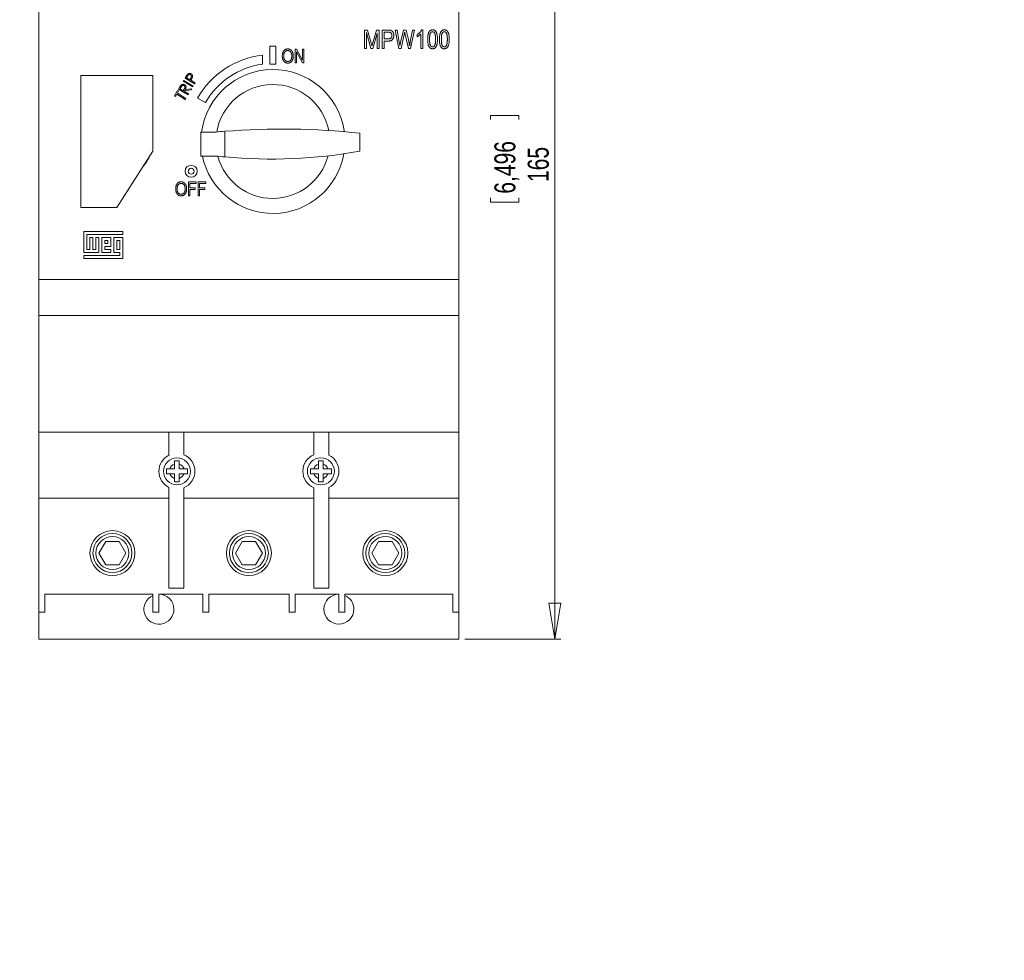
# Model space of a CAD drawing. Header units: millimetres. Extents: x 0 to 841, y 0 to 594.
# Tile 3 of 9: x 157 to 321, y 301 to 458. Entities that reach past the tile are written whole.
import ezdxf

# ---------------------------------------------------------------- set-up
doc = ezdxf.new("R2010")
doc.units = ezdxf.units.MM
doc.styles.add('SLDTEXTSTYLE3', font='TXT', dxfattribs={"width": 0.75})
doc.dimstyles.new('SLDDIMSTYLE0', dxfattribs={"dimtxt": 3.5, "dimasz": 6, "dimexe": 0, "dimexo": 0.0625, "dimgap": 0.875, "dimtad": 1, "dimtoh": 1, "dimdec": 1, "dimrnd": 1e-09, "dimzin": 12, "dimdsep": 46, "dimtxsty": 'SLDTEXTSTYLE3', "dimblk1": 'CLOSED', "dimblk2": 'CLOSED', "dimsah": 1, "dimcen": 0.09, "dimadec": 0, "dimazin": 0, "dimtfac": 1, "dimtdec": 1, "dimtofl": 0, "dimtmove": 0, "dimatfit": 3, "dimldrblk": 'CLOSED', "dimfxl": 0, "dimtolj": 1, "dimtzin": 12, "dimarcsym": 0})
doc.dimstyles.new('SLDDIMSTYLE3', dxfattribs={"dimtxt": 3.5, "dimasz": 6, "dimexe": 0, "dimexo": 0.0625, "dimgap": 0.875, "dimtad": 1, "dimtoh": 1, "dimdec": 1, "dimrnd": 1e-09, "dimzin": 12, "dimdsep": 46, "dimtxsty": 'SLDTEXTSTYLE3', "dimblk1": 'NONE', "dimblk2": 'NONE', "dimsah": 1, "dimcen": 0.09, "dimadec": 0, "dimazin": 0, "dimtfac": 1, "dimtdec": 1, "dimtmove": 0, "dimatfit": 3, "dimldrblk": 'NONE', "dimfxl": 0, "dimtolj": 1, "dimtzin": 12, "dimarcsym": 0})

# ---------------------------------------------------------------- blocks, each defined once
blk = doc.blocks.new('_CLOSED')
at = {"color": 0, "linetype": 'ByBlock', "lineweight": -2}
for p, q in [((-1, 0.166667), (0, 0)), ((-1, 0.166667), (-1, -0.166667)), ((0, 0), (-1, -0.166667)), ((0, 0), (-1, 0))]:
    blk.add_line(p, q, dxfattribs=at)
blk = doc.blocks.new('*D2')
at = {"color": 7, "linetype": 'Continuous', "lineweight": 0}
for p, q in [((231.51, 519.3), (247.51, 519.3)), ((246.51, 354.3), (246.51, 519.3)), ((235.82, 441.65), (240.54, 441.65)), ((235.82, 441.65), (235.82, 440.94)), ((240.54, 441.65), (240.54, 440.94)), ((235.82, 427.17), (235.82, 427.88)), ((235.82, 427.17), (240.54, 427.17)), ((240.54, 427.17), (240.54, 427.88)), ((231.51, 354.3), (247.51, 354.3))]:
    blk.add_line(p, q, dxfattribs=at)
at = {"color": 7, "linetype": 'Continuous', "lineweight": 0, "xscale": 6, "yscale": 6}
for p, rotation in [((246.51, 519.3, 8.9), 90.00000000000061), ((246.51, 354.3, 8.9), 270.0000000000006)]:
    blk.add_blockref('_CLOSED', p, dxfattribs=dict(at, rotation=rotation))
at = {"color": 7, "linetype": 'Continuous', "lineweight": 0, "char_height": 3.5, "attachment_point": 1, "rotation": 90, "style": 'SLDTEXTSTYLE3'}
for s, insert in [('6,496', (236.44, 428.59)), ('165', (242, 430.54))]:
    blk.add_mtext(s, dxfattribs=dict(at, insert=insert))
blk = doc.blocks.new('*D10')
at = {"color": 7, "linetype": 'Continuous', "lineweight": 0}
for p, q in [((638.5, 357.08), (637.84, 356.82)), ((638.5, 357.08), (640.21, 352.68)), ((625.01, 351.83), (625.67, 352.09)), ((625.01, 351.83), (626.72, 347.43)), ((640.21, 352.68), (639.55, 352.42)), ((626.72, 347.43), (627.38, 347.69))]:
    blk.add_line(p, q, dxfattribs=at)
at = {"color": 7, "linetype": 'Continuous', "lineweight": 0, "char_height": 3.5, "attachment_point": 1, "rotation": 21.2541, "style": 'SLDTEXTSTYLE3'}
for s, insert in [('0,197', (626.56, 351.76)), ('5', (635.12, 349.14)), ('%%c', (630.46, 347.32))]:
    blk.add_mtext(s, dxfattribs=dict(at, insert=insert))
blk = doc.blocks.new('_NONE')

msp = doc.modelspace()

# ---------------------------------------------------------------- linework, layer by layer
at = {"color": 7, "linetype": 'Continuous', "lineweight": 15}
for p, q in [((160.51, 459.3), (160.51, 414.3)), ((230.51, 459.3), (230.51, 414.3)), ((214.79, 452.8), (214.79, 455.88)), ((214.79, 455.88), (215.29, 455.88)), ((215.84, 452.8), (215.11, 455.49)), ((215.11, 455.49), (215.11, 452.8)), ((215.29, 455.88), (215.89, 453.7)), ((216.15, 453.74), (216.78, 455.88)), ((216.91, 455.35), (216.17, 452.8)), ((216.78, 455.88), (217.23, 455.88)), ((216.91, 452.8), (216.91, 455.35)), ((217.23, 455.88), (217.23, 452.8)), ((217.75, 452.8), (217.75, 455.88)), ((217.75, 455.88), (218.7, 455.88)), ((218.73, 455.52), (218.07, 455.52)), ((218.07, 455.52), (218.07, 454.4)), ((220.53, 452.8), (219.88, 455.88)), ((219.88, 455.88), (220.21, 455.88)), ((220.21, 455.88), (220.59, 453.86)), ((220.81, 453.8), (221.29, 455.88)), ((221.42, 455.15), (220.88, 452.8)), ((221.29, 455.88), (221.74, 455.88)), ((221.57, 455.15), (221.49, 455.51)), ((222.1, 452.8), (221.57, 455.15)), ((221.74, 455.88), (222.1, 454.32)), ((222.41, 453.9), (222.79, 455.88)), ((223.12, 455.88), (222.46, 452.8)), ((222.79, 455.88), (223.12, 455.88)), ((223.55, 454.76), (223.55, 455.12)), ((224.19, 452.8), (224.19, 455.24)), ((224.31, 455.92), (224.51, 455.92)), ((224.51, 455.92), (224.51, 452.8)), ((199.01, 453.18), (199.01, 450.18)), ((200.01, 453.18), (199.01, 453.18)), ((200.01, 450.18), (200.01, 453.18)), ((215.89, 453.7), (216.01, 453.25)), ((218.07, 454.4), (218.74, 454.4)), ((218.72, 454.04), (218.07, 454.04)), ((218.07, 454.04), (218.07, 452.8)), ((220.69, 453.23), (220.81, 453.8)), ((197.76, 450.18), (197.76, 451.7)), ((203.21, 452.71), (203.46, 452.71)), ((203.21, 450.4), (203.21, 452.71)), ((204.42, 450.4), (203.45, 452.24)), ((203.45, 452.24), (203.45, 450.4)), ((203.46, 452.71), (204.44, 450.87)), ((204.44, 452.71), (204.68, 452.71)), ((204.44, 450.87), (204.44, 452.71)), ((204.68, 452.71), (204.68, 450.4)), ((215.11, 452.8), (214.79, 452.8)), ((216.17, 452.8), (215.84, 452.8)), ((217.23, 452.8), (216.91, 452.8)), ((218.07, 452.8), (217.75, 452.8)), ((220.88, 452.8), (220.53, 452.8)), ((222.46, 452.8), (222.1, 452.8)), ((224.51, 452.8), (224.19, 452.8)), ((199.01, 450.18), (200.01, 450.18)), ((203.45, 450.4), (203.21, 450.4)), ((204.68, 450.4), (204.42, 450.4)), ((167.51, 448.3), (167.51, 426.3)), ((179.51, 448.3), (167.51, 448.3)), ((179.51, 435.7), (179.51, 448.3)), ((185.28, 448.19), (185.11, 447.91)), ((184.56, 447.34), (184.65, 447.49)), ((186.14, 446.39), (184.56, 447.34)), ((184.65, 447.49), (186.24, 446.55)), ((184.86, 447.85), (185.05, 448.16)), ((186.45, 446.9), (184.86, 447.85)), ((185.11, 447.91), (185.65, 447.59)), ((185.65, 447.59), (185.82, 447.86)), ((185.87, 447.61), (185.81, 447.5)), ((185.81, 447.5), (186.54, 447.06)), ((186.24, 446.55), (186.14, 446.39)), ((186.54, 447.06), (186.45, 446.9)), ((183.11, 444.92), (183.63, 445.79)), ((183.27, 444.83), (183.11, 444.92)), ((183.48, 445.18), (183.27, 444.83)), ((184.91, 444.32), (183.48, 445.18)), ((183.79, 445.7), (183.58, 445.34)), ((183.58, 445.34), (185.01, 444.49)), ((183.63, 445.79), (183.79, 445.7)), ((183.77, 446.02), (183.96, 446.34)), ((185.36, 445.07), (183.77, 446.02)), ((184.19, 446.37), (184.02, 446.09)), ((184.02, 446.09), (184.56, 445.77)), ((184.56, 445.77), (184.73, 446.04)), ((184.77, 445.76), (184.72, 445.67)), ((184.72, 445.67), (185.45, 445.23)), ((185.85, 445.89), (184.77, 445.76)), ((184.89, 445.96), (185.97, 446.09)), ((185.45, 445.23), (185.36, 445.07)), ((185.97, 446.09), (185.85, 445.89)), ((185.01, 444.49), (184.91, 444.32)), ((186.95, 444.55), (188.25, 443.8)), ((187.51, 434.87), (187.51, 438.87)), ((187.51, 438.87), (190.02, 438.87)), ((191.51, 439), (191.51, 434.72)), ((214.01, 438.68), (214.01, 435.68)), ((173.51, 426.3), (179.51, 435.7)), ((190.02, 434.87), (187.51, 434.87)), ((185.43, 428.25), (185.43, 430.56)), ((185.43, 430.56), (186.72, 430.56)), ((186.72, 430.29), (185.67, 430.29)), ((185.67, 430.29), (185.67, 429.57)), ((186.72, 430.56), (186.72, 430.29)), ((187.05, 430.56), (188.34, 430.56)), ((187.05, 428.25), (187.05, 430.56)), ((187.29, 430.29), (187.29, 429.57)), ((188.34, 430.29), (187.29, 430.29)), ((188.34, 430.56), (188.34, 430.29)), ((185.67, 429.57), (186.57, 429.57)), ((186.57, 429.3), (185.67, 429.3)), ((185.67, 429.3), (185.67, 428.25)), ((186.57, 429.57), (186.57, 429.3)), ((187.29, 429.57), (188.19, 429.57)), ((187.29, 429.3), (187.29, 428.25)), ((188.19, 429.3), (187.29, 429.3)), ((188.19, 429.57), (188.19, 429.3)), ((185.67, 428.25), (185.43, 428.25)), ((187.29, 428.25), (187.05, 428.25)), ((167.51, 426.3), (173.51, 426.3)), ((174.51, 422.3), (168.01, 422.3)), ((168.01, 422.3), (168.01, 418.8)), ((174.51, 421.8), (174.51, 422.3)), ((168.51, 421.8), (174.51, 421.8)), ((168.51, 419.3), (168.51, 421.8)), ((169.01, 421.3), (169.01, 419.3)), ((169.51, 421.3), (169.01, 421.3)), ((169.51, 419.3), (169.51, 421.3)), ((170.01, 421.3), (170.01, 419.3)), ((170.51, 421.3), (170.01, 421.3)), ((170.51, 418.8), (170.51, 421.3)), ((171.01, 421.3), (171.01, 418.8)), ((172.51, 421.3), (171.01, 421.3)), ((172.01, 420.8), (171.51, 420.8)), ((171.51, 420.8), (171.51, 420.3)), ((171.51, 420.3), (172.01, 420.3)), ((172.01, 420.3), (172.01, 420.8)), ((172.51, 419.8), (172.51, 421.3)), ((173.01, 421.3), (173.01, 418.8)), ((174.51, 421.3), (173.01, 421.3)), ((174.01, 420.8), (173.51, 420.8)), ((173.51, 420.8), (173.51, 419.3)), ((174.01, 419.3), (174.01, 420.8)), ((174.51, 417.8), (174.51, 421.3)), ((168.01, 418.8), (170.51, 418.8)), ((169.01, 419.3), (168.51, 419.3)), ((170.01, 419.3), (169.51, 419.3)), ((171.01, 418.8), (172.51, 418.8)), ((171.51, 419.8), (172.51, 419.8)), ((171.51, 419.3), (171.51, 419.8)), ((172.51, 419.3), (171.51, 419.3)), ((172.51, 418.8), (172.51, 419.3)), ((173.01, 418.8), (174.01, 418.8)), ((173.51, 419.3), (174.01, 419.3)), ((174.01, 418.8), (174.01, 418.3)), ((174.01, 418.3), (168.01, 418.3)), ((168.01, 418.3), (168.01, 417.8)), ((168.01, 417.8), (174.51, 417.8)), ((230.51, 414.3), (160.51, 414.3)), ((160.51, 414.3), (160.51, 408.3)), ((230.51, 414.3), (230.51, 408.3)), ((230.51, 408.3), (160.51, 408.3)), ((160.51, 408.3), (160.51, 388.8)), ((230.51, 408.3), (230.51, 388.8)), ((230.51, 388.8), (160.51, 388.8)), ((160.51, 388.8), (160.51, 377.8)), ((182.18, 384.99), (182.18, 388.8)), ((184.68, 388.8), (184.68, 385.07)), ((206.34, 385.07), (206.34, 388.8)), ((208.84, 388.8), (208.84, 384.99)), ((230.51, 388.8), (230.51, 377.8)), ((183.11, 382.7), (182.32, 382.7)), ((183.11, 383.49), (183.11, 382.7)), ((183.91, 382.7), (183.91, 383.49)), ((184.69, 382.7), (183.91, 382.7)), ((207.11, 382.7), (206.32, 382.7)), ((207.11, 383.49), (207.11, 382.7)), ((207.91, 382.7), (207.91, 383.49)), ((208.69, 382.7), (207.91, 382.7)), ((182.32, 381.9), (183.11, 381.9)), ((183.11, 381.9), (183.11, 381.12)), ((183.91, 381.9), (184.69, 381.9)), ((183.91, 381.12), (183.91, 381.9)), ((206.32, 381.9), (207.11, 381.9)), ((207.11, 381.9), (207.11, 381.12)), ((207.91, 381.9), (208.69, 381.9)), ((207.91, 381.12), (207.91, 381.9)), ((182.18, 377.8), (182.18, 379.61)), ((184.68, 379.54), (184.68, 377.8)), ((206.34, 377.8), (206.34, 379.54)), ((208.84, 379.62), (208.84, 377.8)), ((182.18, 377.8), (160.51, 377.8)), ((160.51, 377.8), (160.51, 358.8)), ((182.18, 362.8), (182.18, 377.8)), ((206.34, 377.8), (184.68, 377.8)), ((184.68, 377.8), (184.68, 362.8)), ((206.34, 362.8), (206.34, 377.8)), ((230.51, 377.8), (208.84, 377.8)), ((208.84, 377.8), (208.84, 362.8)), ((230.51, 377.8), (230.51, 358.8)), ((170.51, 368.66), (171.63, 370.61)), ((171.63, 370.61), (173.88, 370.61)), ((173.88, 370.61), (175.01, 368.66)), ((193.26, 368.66), (194.38, 370.61)), ((194.38, 370.61), (196.63, 370.61)), ((196.63, 370.61), (197.76, 368.66)), ((216.01, 368.66), (217.13, 370.61)), ((217.13, 370.61), (219.38, 370.61)), ((219.38, 370.61), (220.51, 368.66)), ((171.63, 366.71), (170.51, 368.66)), ((175.01, 368.66), (173.88, 366.71)), ((194.38, 366.71), (193.26, 368.66)), ((197.76, 368.66), (196.63, 366.71)), ((217.13, 366.71), (216.01, 368.66)), ((220.51, 368.66), (219.38, 366.71)), ((173.88, 366.71), (171.63, 366.71)), ((196.63, 366.71), (194.38, 366.71)), ((219.38, 366.71), (217.13, 366.71)), ((179.51, 361.8), (161.51, 361.8)), ((161.51, 361.8), (161.51, 358.8)), ((179.51, 358.8), (179.51, 361.8)), ((187.81, 361.8), (180.51, 361.8)), ((180.51, 361.8), (180.51, 358.8)), ((184.68, 362.8), (182.18, 362.8)), ((187.81, 358.8), (187.81, 361.8)), ((188.81, 361.8), (188.81, 358.8)), ((202.21, 361.8), (188.81, 361.8)), ((202.21, 358.8), (202.21, 361.8)), ((210.51, 361.8), (203.21, 361.8)), ((203.21, 361.8), (203.21, 358.8)), ((208.84, 362.8), (206.34, 362.8)), ((210.51, 358.8), (210.51, 361.8)), ((211.51, 361.8), (211.51, 358.8)), ((229.51, 361.8), (211.51, 361.8)), ((229.51, 358.8), (229.51, 361.8)), ((161.51, 358.8), (160.51, 358.8)), ((160.51, 358.8), (160.51, 354.3)), ((180.51, 358.8), (179.51, 358.8)), ((188.81, 358.8), (187.81, 358.8)), ((203.21, 358.8), (202.21, 358.8)), ((211.51, 358.8), (210.51, 358.8)), ((230.51, 358.8), (229.51, 358.8)), ((230.51, 358.8), (230.51, 354.3)), ((230.51, 354.3), (160.51, 354.3))]:
    msp.add_line(p, q, dxfattribs=at)
for centre, radius in [((185.88, 432.34), 1), ((185.88, 432.34), 0.5), ((183.51, 382.3), 2.25), ((207.51, 382.3), 2.25), ((172.76, 368.66), 3.75), ((172.76, 368.66), 3.25), ((172.76, 368.66), 2.75), ((195.51, 368.66), 3.75), ((195.51, 368.66), 3.25), ((195.51, 368.66), 2.75), ((218.26, 368.66), 3.75), ((218.26, 368.66), 3.25), ((218.26, 368.66), 2.75)]:
    msp.add_circle(centre, radius, dxfattribs=at)
for centre, radius, start, end in [((199.51, 437.3), 14.5, 96.9319, 150), ((199.51, 437.3), 13, 97.7364, 150), ((199.51, 437.3), 12, 8.8362, 172.4848), ((199.51, 437.3), 9.5, 11.0518, 170.4243), ((201.04, 318.49), 120.88, 83.8408, 94.522), ((173.5, 437.3), 6, 177.6607, 182.3393), ((199.51, 437.3), 12, 191.6857, 350.1235), ((199.22, 518.64), 84.27, 264.752, 280.11), ((173.5, 437.3), 6, 318.0782, 336.8218), ((173.5, 437.3), 5.99, 318.3723, 336.5277), ((199.51, 437.3), 9.5, 195.0337, 345.378), ((183.51, 382.3), 3, 116.3722, 243.6278), ((183.51, 382.3), 3, 292.9006, 67.0994), ((207.51, 382.3), 3, 112.8716, 247.1284), ((207.51, 382.3), 3, 296.402, 63.598), ((183.51, 382.3), 1.25, 108.6629, 161.3371), ((183.51, 382.3), 1.25, 18.6629, 71.3371), ((207.51, 382.3), 1.25, 108.6629, 161.3371), ((207.51, 382.3), 1.25, 18.6629, 71.3371), ((183.51, 382.3), 1.25, 198.6629, 251.3371), ((183.51, 382.3), 1.25, 288.6629, 341.3371), ((207.51, 382.3), 1.25, 198.6629, 251.3371), ((207.51, 382.3), 1.25, 288.6629, 341.3371), ((180.51, 359.3), 2.5, 113.5782, 0), ((180.51, 359.3), 2.5, 0, 90), ((210.51, 359.3), 2.5, 90, 0), ((210.51, 359.3), 2.5, 0, 66.4218)]:
    msp.add_arc(centre, radius, start, end, dxfattribs=at)
for points, knots in [([(218.7, 455.88), (218.73, 455.88), (218.78, 455.88), (218.85, 455.88), (218.92, 455.88), (218.99, 455.87), (219.05, 455.86), (219.1, 455.85), (219.15, 455.84), (219.18, 455.83), (219.19, 455.83)], [0, 0, 0, 0, 0.162644, 0.312903, 0.453296, 0.582889, 0.702848, 0.811057, 0.910586, 1, 1, 1, 1]), ([(219.67, 454.99), (219.67, 454.96), (219.67, 454.89), (219.66, 454.79), (219.64, 454.7), (219.62, 454.61), (219.59, 454.53), (219.55, 454.45), (219.51, 454.38), (219.46, 454.31), (219.4, 454.24), (219.33, 454.19), (219.25, 454.14), (219.17, 454.11), (219.07, 454.08), (218.96, 454.06), (218.84, 454.05), (218.76, 454.04), (218.72, 454.04)], [0, 0, 0, 0, 0.066633, 0.130318, 0.191414, 0.250222, 0.307644, 0.363778, 0.418941, 0.474177, 0.529339, 0.585724, 0.64416, 0.705484, 0.771261, 0.841987, 0.917917, 1, 1, 1, 1]), ([(219.35, 454.97), (219.35, 455), (219.35, 455.06), (219.34, 455.15), (219.31, 455.22), (219.28, 455.29), (219.24, 455.35), (219.2, 455.41), (219.16, 455.45), (219.11, 455.47), (219.08, 455.49), (219.04, 455.5), (219, 455.51), (218.96, 455.51), (218.91, 455.52), (218.86, 455.52), (218.8, 455.52), (218.76, 455.52), (218.73, 455.52)], [0, 0, 0, 0, 0.093756, 0.181424, 0.264144, 0.343315, 0.418384, 0.486744, 0.549879, 0.609658, 0.641424, 0.677427, 0.718624, 0.764705, 0.815766, 0.871829, 0.933014, 1, 1, 1, 1]), ([(218.74, 454.4), (218.77, 454.4), (218.82, 454.41), (218.89, 454.41), (218.95, 454.42), (219.01, 454.44), (219.07, 454.46), (219.12, 454.48), (219.17, 454.51), (219.21, 454.54), (219.24, 454.58), (219.27, 454.63), (219.3, 454.67), (219.32, 454.72), (219.33, 454.78), (219.34, 454.84), (219.35, 454.91), (219.35, 454.95), (219.35, 454.97)], [0, 0, 0, 0, 0.079312, 0.153669, 0.223528, 0.288614, 0.349455, 0.407283, 0.462798, 0.516291, 0.569658, 0.622835, 0.678372, 0.736171, 0.796416, 0.859879, 0.927831, 1, 1, 1, 1]), ([(219.19, 455.83), (219.21, 455.82), (219.25, 455.8), (219.3, 455.78), (219.35, 455.75), (219.39, 455.71), (219.43, 455.67), (219.47, 455.63), (219.51, 455.58), (219.54, 455.53), (219.57, 455.47), (219.6, 455.41), (219.62, 455.35), (219.64, 455.28), (219.65, 455.22), (219.66, 455.14), (219.67, 455.07), (219.67, 455.02), (219.67, 454.99)], [0, 0, 0, 0, 0.056063, 0.111994, 0.167144, 0.222774, 0.278864, 0.336301, 0.395463, 0.456366, 0.518329, 0.581678, 0.645719, 0.712155, 0.780097, 0.85091, 0.923742, 1, 1, 1, 1]), ([(221.49, 455.51), (221.49, 455.48), (221.48, 455.42), (221.46, 455.32), (221.44, 455.23), (221.43, 455.18), (221.42, 455.15)], [0, 0, 0, 0, 0.27061, 0.528228, 0.77056, 1, 1, 1, 1]), ([(223.55, 455.12), (223.6, 455.15), (223.68, 455.2), (223.8, 455.29), (223.92, 455.39), (224.02, 455.49), (224.12, 455.6), (224.19, 455.71), (224.26, 455.82), (224.29, 455.89), (224.31, 455.92)], [0, 0, 0, 0, 0.135275, 0.269392, 0.402775, 0.536551, 0.665563, 0.785357, 0.896324, 1, 1, 1, 1]), ([(224.19, 455.24), (224.18, 455.22), (224.13, 455.17), (224.06, 455.11), (223.98, 455.04), (223.9, 454.97), (223.81, 454.91), (223.72, 454.85), (223.64, 454.8), (223.58, 454.78), (223.55, 454.76)], [0, 0, 0, 0, 0.111565, 0.231218, 0.361612, 0.500402, 0.639518, 0.769338, 0.88928, 1, 1, 1, 1]), ([(225.32, 454.34), (225.32, 454.41), (225.32, 454.53), (225.33, 454.7), (225.34, 454.87), (225.37, 455.02), (225.39, 455.17), (225.43, 455.3), (225.47, 455.41), (225.52, 455.52), (225.58, 455.62), (225.64, 455.7), (225.71, 455.77), (225.78, 455.83), (225.86, 455.87), (225.95, 455.9), (226.04, 455.92), (226.11, 455.92), (226.14, 455.92)], [0, 0, 0, 0, 0.095143, 0.184746, 0.268308, 0.346624, 0.419338, 0.487274, 0.550249, 0.609167, 0.663948, 0.715482, 0.764042, 0.810981, 0.856937, 0.902876, 0.950445, 1, 1, 1, 1]), ([(226.12, 455.6), (226.11, 455.6), (226.07, 455.6), (226.02, 455.59), (225.98, 455.57), (225.93, 455.54), (225.89, 455.5), (225.85, 455.46), (225.81, 455.4), (225.77, 455.34), (225.74, 455.27), (225.71, 455.18), (225.69, 455.08), (225.67, 454.96), (225.65, 454.83), (225.64, 454.68), (225.64, 454.52), (225.64, 454.4), (225.64, 454.34)], [0, 0, 0, 0, 0.034825, 0.068932, 0.10308, 0.139043, 0.177175, 0.217663, 0.261634, 0.309504, 0.363137, 0.425424, 0.496825, 0.5776, 0.667969, 0.768642, 0.879273, 1, 1, 1, 1]), ([(226.64, 454.34), (226.64, 454.4), (226.63, 454.52), (226.63, 454.68), (226.62, 454.83), (226.6, 454.97), (226.58, 455.08), (226.56, 455.19), (226.53, 455.27), (226.5, 455.35), (226.46, 455.41), (226.42, 455.46), (226.38, 455.51), (226.33, 455.54), (226.28, 455.57), (226.23, 455.59), (226.18, 455.6), (226.14, 455.6), (226.12, 455.6)], [0, 0, 0, 0, 0.1203897, 0.2308154, 0.3305787, 0.4206346, 0.5003449, 0.5708052, 0.6321358, 0.6846833, 0.731426, 0.7749802, 0.8157712, 0.8541549, 0.8907132, 0.9267274, 0.9631324, 1, 1, 1, 1]), ([(226.14, 455.92), (226.17, 455.92), (226.22, 455.92), (226.31, 455.91), (226.39, 455.88), (226.46, 455.84), (226.53, 455.8), (226.59, 455.74), (226.65, 455.68), (226.69, 455.63), (226.71, 455.6)], [0, 0, 0, 0, 0.128045, 0.251451, 0.371573, 0.490412, 0.610201, 0.733809, 0.863176, 1, 1, 1, 1]), ([(226.71, 455.6), (226.73, 455.56), (226.77, 455.49), (226.82, 455.37), (226.86, 455.24), (226.9, 455.08), (226.92, 454.92), (226.94, 454.74), (226.95, 454.55), (226.96, 454.41), (226.96, 454.34)], [0, 0, 0, 0, 0.0932214, 0.1938638, 0.3031715, 0.4215032, 0.5505214, 0.6892496, 0.8389674, 1, 1, 1, 1]), ([(227.28, 454.34), (227.28, 454.41), (227.28, 454.53), (227.29, 454.7), (227.3, 454.87), (227.33, 455.02), (227.36, 455.17), (227.39, 455.3), (227.43, 455.41), (227.48, 455.52), (227.54, 455.62), (227.6, 455.7), (227.67, 455.77), (227.74, 455.83), (227.82, 455.87), (227.91, 455.9), (228, 455.92), (228.07, 455.92), (228.1, 455.92)], [0, 0, 0, 0, 0.095143, 0.184746, 0.268308, 0.346624, 0.419338, 0.487274, 0.550249, 0.609167, 0.663948, 0.715482, 0.764042, 0.810981, 0.856937, 0.902876, 0.950445, 1, 1, 1, 1]), ([(228.09, 455.6), (228.07, 455.6), (228.03, 455.6), (227.99, 455.59), (227.94, 455.57), (227.89, 455.54), (227.85, 455.5), (227.81, 455.46), (227.77, 455.4), (227.74, 455.34), (227.7, 455.27), (227.67, 455.18), (227.65, 455.08), (227.63, 454.96), (227.62, 454.83), (227.6, 454.68), (227.6, 454.52), (227.6, 454.4), (227.6, 454.34)], [0, 0, 0, 0, 0.034825, 0.068932, 0.10308, 0.139043, 0.177175, 0.217663, 0.261634, 0.309504, 0.363137, 0.425424, 0.496825, 0.5776, 0.667969, 0.768642, 0.879273, 1, 1, 1, 1]), ([(228.6, 454.34), (228.6, 454.4), (228.6, 454.52), (228.59, 454.68), (228.58, 454.83), (228.56, 454.97), (228.54, 455.08), (228.52, 455.19), (228.49, 455.27), (228.46, 455.35), (228.42, 455.41), (228.38, 455.46), (228.34, 455.51), (228.29, 455.54), (228.25, 455.57), (228.19, 455.59), (228.14, 455.6), (228.1, 455.6), (228.09, 455.6)], [0, 0, 0, 0, 0.12039, 0.230815, 0.330579, 0.420635, 0.500345, 0.570805, 0.632136, 0.684683, 0.731426, 0.77498, 0.815771, 0.854155, 0.890713, 0.926727, 0.963132, 1, 1, 1, 1]), ([(228.1, 455.92), (228.13, 455.92), (228.19, 455.92), (228.27, 455.91), (228.35, 455.88), (228.42, 455.84), (228.49, 455.8), (228.56, 455.74), (228.61, 455.68), (228.65, 455.63), (228.67, 455.6)], [0, 0, 0, 0, 0.128045, 0.251451, 0.371573, 0.490412, 0.610201, 0.733809, 0.863176, 1, 1, 1, 1]), ([(228.67, 455.6), (228.69, 455.56), (228.73, 455.49), (228.78, 455.37), (228.82, 455.24), (228.86, 455.08), (228.88, 454.92), (228.9, 454.74), (228.92, 454.55), (228.92, 454.41), (228.92, 454.34)], [0, 0, 0, 0, 0.0932214, 0.1938638, 0.3031715, 0.4215032, 0.5505214, 0.6892496, 0.8389674, 1, 1, 1, 1]), ([(216.01, 453.25), (216.01, 453.26), (216.02, 453.29), (216.04, 453.34), (216.05, 453.4), (216.07, 453.46), (216.09, 453.52), (216.11, 453.59), (216.13, 453.66), (216.14, 453.71), (216.15, 453.74)], [0, 0, 0, 0, 0.090712, 0.190611, 0.302053, 0.422037, 0.551217, 0.690772, 0.840366, 1, 1, 1, 1]), ([(220.59, 453.86), (220.61, 453.76), (220.64, 453.55), (220.68, 453.34), (220.69, 453.23)], [0, 0, 0, 0, 0.496944, 1, 1, 1, 1]), ([(222.1, 454.32), (222.12, 454.23), (222.16, 454.05), (222.21, 453.77), (222.26, 453.5), (222.28, 453.32), (222.29, 453.23)], [0, 0, 0, 0, 0.260311, 0.513506, 0.759855, 1, 1, 1, 1]), ([(222.29, 453.23), (222.3, 453.28), (222.32, 453.39), (222.35, 453.55), (222.38, 453.73), (222.4, 453.84), (222.41, 453.9)], [0, 0, 0, 0, 0.229815, 0.473821, 0.729801, 1, 1, 1, 1]), ([(226.13, 452.76), (226.1, 452.76), (226.05, 452.77), (225.96, 452.78), (225.88, 452.81), (225.81, 452.85), (225.73, 452.9), (225.67, 452.96), (225.6, 453.03), (225.54, 453.12), (225.49, 453.22), (225.44, 453.33), (225.4, 453.46), (225.37, 453.61), (225.35, 453.77), (225.33, 453.94), (225.32, 454.14), (225.32, 454.27), (225.32, 454.34)], [0, 0, 0, 0, 0.044617, 0.087722, 0.13027, 0.173486, 0.217285, 0.263338, 0.311672, 0.363285, 0.419262, 0.480841, 0.54917, 0.624182, 0.706317, 0.796467, 0.894194, 1, 1, 1, 1]), ([(225.64, 454.34), (225.64, 454.28), (225.64, 454.17), (225.64, 454), (225.65, 453.86), (225.67, 453.72), (225.69, 453.6), (225.71, 453.5), (225.74, 453.41), (225.78, 453.34), (225.81, 453.28), (225.85, 453.23), (225.89, 453.18), (225.94, 453.15), (225.99, 453.12), (226.04, 453.1), (226.09, 453.08), (226.13, 453.08), (226.14, 453.08)], [0, 0, 0, 0, 0.12068, 0.230534, 0.330955, 0.420812, 0.501127, 0.571349, 0.633225, 0.685899, 0.73311, 0.776437, 0.817339, 0.855487, 0.892133, 0.92769, 0.963462, 1, 1, 1, 1]), ([(226.96, 454.34), (226.96, 454.28), (226.96, 454.16), (226.94, 453.98), (226.93, 453.82), (226.91, 453.66), (226.88, 453.52), (226.84, 453.39), (226.8, 453.27), (226.75, 453.17), (226.7, 453.07), (226.64, 452.99), (226.57, 452.92), (226.49, 452.86), (226.41, 452.82), (226.33, 452.79), (226.23, 452.77), (226.17, 452.76), (226.13, 452.76)], [0, 0, 0, 0, 0.094602, 0.183659, 0.267301, 0.345066, 0.417784, 0.485784, 0.549009, 0.607982, 0.663087, 0.714418, 0.763249, 0.81004, 0.856191, 0.90247, 0.950083, 1, 1, 1, 1]), ([(226.14, 453.08), (226.16, 453.08), (226.19, 453.08), (226.24, 453.1), (226.29, 453.12), (226.34, 453.15), (226.38, 453.18), (226.42, 453.23), (226.46, 453.28), (226.5, 453.34), (226.53, 453.42), (226.56, 453.5), (226.58, 453.61), (226.6, 453.73), (226.62, 453.86), (226.63, 454.01), (226.63, 454.17), (226.64, 454.28), (226.64, 454.34)], [0, 0, 0, 0, 0.034758, 0.069209, 0.10407, 0.139606, 0.177712, 0.218406, 0.262542, 0.31032, 0.364235, 0.426131, 0.497395, 0.578363, 0.668606, 0.769086, 0.879505, 1, 1, 1, 1]), ([(228.1, 452.76), (228.07, 452.76), (228.01, 452.77), (227.92, 452.78), (227.84, 452.81), (227.77, 452.85), (227.69, 452.9), (227.63, 452.96), (227.56, 453.03), (227.5, 453.12), (227.45, 453.22), (227.4, 453.33), (227.36, 453.46), (227.33, 453.61), (227.31, 453.77), (227.29, 453.94), (227.28, 454.14), (227.28, 454.27), (227.28, 454.34)], [0, 0, 0, 0, 0.044617, 0.087722, 0.13027, 0.173486, 0.217285, 0.263338, 0.311672, 0.363285, 0.419262, 0.480841, 0.54917, 0.624182, 0.706317, 0.796467, 0.894194, 1, 1, 1, 1]), ([(227.6, 454.34), (227.6, 454.28), (227.6, 454.17), (227.6, 454), (227.62, 453.86), (227.63, 453.72), (227.65, 453.6), (227.67, 453.5), (227.7, 453.41), (227.74, 453.34), (227.77, 453.28), (227.81, 453.23), (227.86, 453.18), (227.9, 453.15), (227.95, 453.12), (228, 453.1), (228.05, 453.08), (228.09, 453.08), (228.1, 453.08)], [0, 0, 0, 0, 0.12068, 0.230534, 0.330955, 0.420812, 0.501127, 0.571349, 0.633225, 0.685899, 0.73311, 0.776437, 0.817339, 0.855487, 0.892133, 0.92769, 0.963462, 1, 1, 1, 1]), ([(228.1, 453.08), (228.12, 453.08), (228.16, 453.08), (228.21, 453.1), (228.25, 453.12), (228.3, 453.15), (228.34, 453.18), (228.38, 453.23), (228.42, 453.28), (228.46, 453.34), (228.49, 453.42), (228.52, 453.5), (228.54, 453.61), (228.56, 453.73), (228.58, 453.86), (228.59, 454.01), (228.6, 454.17), (228.6, 454.28), (228.6, 454.34)], [0, 0, 0, 0, 0.034758, 0.069209, 0.10407, 0.139606, 0.177712, 0.218406, 0.262542, 0.31032, 0.364235, 0.426131, 0.497395, 0.578363, 0.668606, 0.769086, 0.879505, 1, 1, 1, 1]), ([(228.92, 454.34), (228.92, 454.28), (228.92, 454.16), (228.91, 453.98), (228.89, 453.82), (228.87, 453.66), (228.84, 453.52), (228.8, 453.39), (228.76, 453.27), (228.71, 453.17), (228.66, 453.07), (228.6, 452.99), (228.53, 452.92), (228.45, 452.86), (228.37, 452.82), (228.29, 452.79), (228.19, 452.77), (228.13, 452.76), (228.1, 452.76)], [0, 0, 0, 0, 0.094602, 0.183659, 0.267301, 0.345066, 0.417784, 0.485784, 0.549009, 0.607982, 0.663087, 0.714418, 0.763249, 0.81004, 0.856191, 0.90247, 0.950083, 1, 1, 1, 1]), ([(201.08, 451.52), (201.08, 451.57), (201.08, 451.66), (201.09, 451.8), (201.11, 451.92), (201.14, 452.04), (201.18, 452.15), (201.22, 452.25), (201.28, 452.34), (201.34, 452.42), (201.41, 452.5), (201.48, 452.56), (201.55, 452.62), (201.63, 452.66), (201.72, 452.7), (201.81, 452.72), (201.9, 452.74), (201.96, 452.74), (201.99, 452.74)], [0, 0, 0, 0, 0.0831919, 0.1620054, 0.2362691, 0.3066253, 0.3736257, 0.4377443, 0.4997343, 0.5601671, 0.6188357, 0.6750154, 0.7296972, 0.7830092, 0.8359127, 0.8894447, 0.9439471, 1, 1, 1, 1]), ([(201.31, 450.73), (201.29, 450.76), (201.26, 450.81), (201.21, 450.9), (201.17, 450.99), (201.13, 451.09), (201.11, 451.19), (201.09, 451.3), (201.08, 451.41), (201.08, 451.48), (201.08, 451.52)], [0, 0, 0, 0, 0.119867, 0.239024, 0.359553, 0.481559, 0.605468, 0.732968, 0.86425, 1, 1, 1, 1]), ([(202, 452.47), (201.97, 452.47), (201.92, 452.47), (201.86, 452.46), (201.79, 452.44), (201.73, 452.41), (201.67, 452.38), (201.61, 452.34), (201.56, 452.29), (201.51, 452.24), (201.46, 452.17), (201.42, 452.1), (201.39, 452.03), (201.36, 451.94), (201.34, 451.85), (201.33, 451.74), (201.32, 451.63), (201.32, 451.56), (201.32, 451.52)], [0, 0, 0, 0, 0.0549663, 0.1083531, 0.1601553, 0.2113207, 0.2628388, 0.3149649, 0.3689869, 0.4247575, 0.4829354, 0.5437296, 0.6079448, 0.6759246, 0.7489955, 0.8271802, 0.9105072, 1, 1, 1, 1]), ([(201.32, 451.52), (201.32, 451.48), (201.32, 451.42), (201.33, 451.32), (201.34, 451.23), (201.37, 451.15), (201.39, 451.07), (201.43, 451), (201.47, 450.93), (201.51, 450.87), (201.56, 450.81), (201.62, 450.77), (201.67, 450.73), (201.73, 450.69), (201.79, 450.67), (201.86, 450.65), (201.92, 450.64), (201.97, 450.64), (201.99, 450.64)], [0, 0, 0, 0, 0.082028, 0.159434, 0.233038, 0.303229, 0.370145, 0.434373, 0.496899, 0.558407, 0.618031, 0.67504, 0.730072, 0.78387, 0.837054, 0.890404, 0.94438, 1, 1, 1, 1]), ([(201.99, 452.74), (202.02, 452.74), (202.06, 452.74), (202.12, 452.73), (202.18, 452.72), (202.24, 452.7), (202.29, 452.68), (202.35, 452.66), (202.4, 452.63), (202.46, 452.6), (202.51, 452.56), (202.56, 452.52), (202.6, 452.47), (202.64, 452.43), (202.68, 452.37), (202.72, 452.31), (202.76, 452.25), (202.79, 452.19), (202.82, 452.12), (202.84, 452.05), (202.86, 451.97), (202.88, 451.89), (202.89, 451.81), (202.9, 451.73), (202.91, 451.64), (202.91, 451.58), (202.91, 451.55)], [0, 0, 0, 0, 0.03749, 0.074045, 0.110405, 0.146279, 0.182353, 0.218661, 0.255056, 0.292219, 0.329629, 0.367505, 0.40566, 0.444507, 0.484039, 0.524675, 0.566496, 0.609759, 0.653997, 0.699176, 0.745644, 0.793407, 0.842449, 0.893361, 0.94575, 1, 1, 1, 1]), ([(201.99, 450.64), (202.01, 450.64), (202.06, 450.64), (202.13, 450.65), (202.19, 450.67), (202.26, 450.69), (202.32, 450.73), (202.37, 450.77), (202.43, 450.82), (202.48, 450.87), (202.52, 450.93), (202.56, 451), (202.59, 451.08), (202.62, 451.16), (202.64, 451.25), (202.66, 451.35), (202.67, 451.45), (202.67, 451.52), (202.67, 451.56)], [0, 0, 0, 0, 0.054923, 0.108603, 0.161037, 0.212985, 0.265687, 0.319158, 0.374573, 0.432544, 0.492438, 0.554208, 0.618546, 0.686302, 0.757779, 0.833642, 0.914413, 1, 1, 1, 1]), ([(202.57, 452.08), (202.55, 452.11), (202.53, 452.16), (202.47, 452.24), (202.41, 452.31), (202.34, 452.36), (202.26, 452.41), (202.17, 452.44), (202.09, 452.46), (202.03, 452.47), (202, 452.47)], [0, 0, 0, 0, 0.129083, 0.255087, 0.379847, 0.506361, 0.632537, 0.754854, 0.876528, 1, 1, 1, 1]), ([(202.67, 451.56), (202.67, 451.58), (202.67, 451.63), (202.66, 451.7), (202.66, 451.77), (202.64, 451.83), (202.63, 451.9), (202.61, 451.96), (202.59, 452.02), (202.58, 452.06), (202.57, 452.08)], [0, 0, 0, 0, 0.134837, 0.265565, 0.394236, 0.519443, 0.642214, 0.762831, 0.882146, 1, 1, 1, 1]), ([(202.91, 451.55), (202.91, 451.51), (202.91, 451.43), (202.9, 451.31), (202.88, 451.2), (202.85, 451.09), (202.82, 450.99), (202.78, 450.89), (202.73, 450.8), (202.69, 450.75), (202.67, 450.72)], [0, 0, 0, 0, 0.141697, 0.277473, 0.407513, 0.532866, 0.653712, 0.77105, 0.886305, 1, 1, 1, 1]), ([(201.99, 450.37), (201.96, 450.37), (201.89, 450.37), (201.79, 450.39), (201.7, 450.42), (201.61, 450.46), (201.53, 450.51), (201.45, 450.57), (201.38, 450.64), (201.33, 450.7), (201.31, 450.73)], [0, 0, 0, 0, 0.128464, 0.252118, 0.373476, 0.493004, 0.613709, 0.737277, 0.865504, 1, 1, 1, 1]), ([(202.67, 450.72), (202.65, 450.69), (202.61, 450.64), (202.54, 450.57), (202.46, 450.5), (202.37, 450.45), (202.29, 450.41), (202.19, 450.39), (202.09, 450.37), (202.03, 450.37), (201.99, 450.37)], [0, 0, 0, 0, 0.13377, 0.261469, 0.385499, 0.506358, 0.625933, 0.746904, 0.87098, 1, 1, 1, 1]), ([(185.05, 448.16), (185.07, 448.18), (185.09, 448.23), (185.13, 448.29), (185.16, 448.34), (185.19, 448.39), (185.22, 448.43), (185.25, 448.46), (185.27, 448.49), (185.29, 448.51), (185.3, 448.52)], [0, 0, 0, 0, 0.177005, 0.339045, 0.48615, 0.618843, 0.735504, 0.838628, 0.925916, 1, 1, 1, 1]), ([(185.78, 448.42), (185.77, 448.43), (185.74, 448.44), (185.7, 448.46), (185.65, 448.46), (185.61, 448.47), (185.56, 448.46), (185.52, 448.45), (185.48, 448.43), (185.45, 448.41), (185.43, 448.39), (185.41, 448.37), (185.39, 448.35), (185.37, 448.33), (185.35, 448.3), (185.33, 448.27), (185.3, 448.23), (185.29, 448.21), (185.28, 448.19)], [0, 0, 0, 0, 0.072955, 0.143608, 0.214447, 0.286593, 0.357933, 0.427606, 0.495599, 0.565274, 0.603036, 0.644414, 0.691289, 0.742981, 0.799603, 0.861097, 0.927825, 1, 1, 1, 1]), ([(185.3, 448.52), (185.31, 448.52), (185.32, 448.54), (185.35, 448.57), (185.39, 448.59), (185.42, 448.61), (185.45, 448.62), (185.49, 448.64), (185.53, 448.65), (185.57, 448.66), (185.6, 448.66), (185.64, 448.66), (185.68, 448.66), (185.72, 448.65), (185.76, 448.64), (185.8, 448.62), (185.84, 448.61), (185.87, 448.59), (185.88, 448.58)], [0, 0, 0, 0, 0.06305, 0.124729, 0.18515, 0.245405, 0.305085, 0.364805, 0.425138, 0.486254, 0.547749, 0.60892, 0.670304, 0.732457, 0.796317, 0.86156, 0.929338, 1, 1, 1, 1]), ([(185.82, 447.86), (185.82, 447.87), (185.84, 447.9), (185.86, 447.93), (185.88, 447.97), (185.89, 448), (185.91, 448.03), (185.91, 448.06), (185.92, 448.09), (185.93, 448.12), (185.93, 448.16), (185.93, 448.2), (185.92, 448.25), (185.9, 448.29), (185.88, 448.33), (185.85, 448.36), (185.82, 448.4), (185.79, 448.41), (185.78, 448.42)], [0, 0, 0, 0, 0.07127, 0.137549, 0.199152, 0.255625, 0.307538, 0.355108, 0.397778, 0.436661, 0.508458, 0.57777, 0.646843, 0.716941, 0.787712, 0.857017, 0.927574, 1, 1, 1, 1]), ([(185.88, 448.58), (185.89, 448.58), (185.92, 448.56), (185.95, 448.54), (185.98, 448.51), (186.01, 448.48), (186.04, 448.45), (186.06, 448.41), (186.08, 448.38), (186.09, 448.34), (186.1, 448.31), (186.11, 448.27), (186.12, 448.23), (186.12, 448.19), (186.12, 448.15), (186.11, 448.11), (186.1, 448.07), (186.09, 448.04), (186.09, 448.03)], [0, 0, 0, 0, 0.069692, 0.136922, 0.201519, 0.26399, 0.32527, 0.38525, 0.445043, 0.504702, 0.564211, 0.623506, 0.683134, 0.74341, 0.804832, 0.867872, 0.932784, 1, 1, 1, 1]), ([(183.96, 446.34), (183.97, 446.36), (184, 446.4), (184.03, 446.46), (184.07, 446.51), (184.1, 446.56), (184.13, 446.6), (184.15, 446.63), (184.17, 446.66), (184.19, 446.68), (184.2, 446.68)], [0, 0, 0, 0, 0.176149, 0.337723, 0.485216, 0.61745, 0.734483, 0.837106, 0.925961, 1, 1, 1, 1]), ([(184.69, 446.6), (184.68, 446.6), (184.65, 446.62), (184.61, 446.63), (184.56, 446.64), (184.52, 446.64), (184.47, 446.64), (184.43, 446.63), (184.39, 446.61), (184.36, 446.59), (184.34, 446.57), (184.32, 446.55), (184.3, 446.53), (184.28, 446.5), (184.26, 446.47), (184.24, 446.44), (184.21, 446.41), (184.2, 446.38), (184.19, 446.37)], [0, 0, 0, 0, 0.072485, 0.143564, 0.21319, 0.284784, 0.355658, 0.424242, 0.492288, 0.561521, 0.598936, 0.641181, 0.688093, 0.739825, 0.796846, 0.859358, 0.926955, 1, 1, 1, 1]), ([(184.2, 446.68), (184.21, 446.69), (184.23, 446.71), (184.26, 446.74), (184.29, 446.76), (184.32, 446.78), (184.36, 446.8), (184.4, 446.81), (184.43, 446.82), (184.47, 446.83), (184.51, 446.84), (184.55, 446.84), (184.59, 446.83), (184.63, 446.83), (184.67, 446.82), (184.71, 446.8), (184.75, 446.78), (184.77, 446.77), (184.79, 446.76)], [0, 0, 0, 0, 0.064522, 0.127261, 0.188559, 0.248983, 0.309546, 0.370188, 0.430878, 0.492318, 0.554098, 0.615503, 0.676496, 0.738188, 0.801095, 0.865166, 0.931173, 1, 1, 1, 1]), ([(184.73, 446.04), (184.73, 446.05), (184.75, 446.07), (184.77, 446.11), (184.79, 446.15), (184.8, 446.18), (184.81, 446.21), (184.82, 446.24), (184.83, 446.26), (184.84, 446.3), (184.84, 446.34), (184.84, 446.38), (184.83, 446.42), (184.81, 446.47), (184.79, 446.51), (184.76, 446.54), (184.73, 446.57), (184.7, 446.59), (184.69, 446.6)], [0, 0, 0, 0, 0.069861, 0.135202, 0.195579, 0.251589, 0.303024, 0.350498, 0.393238, 0.432331, 0.505039, 0.575303, 0.644749, 0.715441, 0.786096, 0.856588, 0.926708, 1, 1, 1, 1]), ([(184.79, 446.76), (184.81, 446.75), (184.85, 446.72), (184.9, 446.68), (184.94, 446.62), (184.98, 446.57), (185.01, 446.5), (185.02, 446.44), (185.03, 446.37), (185.02, 446.31), (185.02, 446.26), (185.01, 446.23), (185, 446.19), (184.98, 446.14), (184.96, 446.1), (184.94, 446.05), (184.91, 446.01), (184.9, 445.98), (184.89, 445.96)], [0, 0, 0, 0, 0.079746, 0.155424, 0.229253, 0.302003, 0.374275, 0.446155, 0.519424, 0.59574, 0.636177, 0.679307, 0.724843, 0.773453, 0.8255, 0.880334, 0.938233, 1, 1, 1, 1]), ([(186.09, 448.03), (186.09, 448.02), (186.08, 447.99), (186.06, 447.96), (186.04, 447.91), (186.02, 447.86), (185.99, 447.81), (185.95, 447.75), (185.91, 447.68), (185.89, 447.63), (185.87, 447.61)], [0, 0, 0, 0, 0.075104, 0.164316, 0.268106, 0.385902, 0.517809, 0.664209, 0.824832, 1, 1, 1, 1]), ([(211.37, 438.93), (211.37, 438.99), (211.37, 439.04), (211.37, 439.12), (211.37, 439.15), (211.37, 439.15)], [0, 0, 0, 0, 0.5, 0.5, 1, 1, 1, 1]), ([(183.3, 429.37), (183.3, 429.42), (183.3, 429.51), (183.31, 429.65), (183.33, 429.77), (183.36, 429.89), (183.4, 430), (183.44, 430.1), (183.5, 430.19), (183.56, 430.27), (183.63, 430.35), (183.7, 430.41), (183.77, 430.47), (183.86, 430.51), (183.94, 430.55), (184.03, 430.57), (184.12, 430.59), (184.18, 430.59), (184.22, 430.59)], [0, 0, 0, 0, 0.083192, 0.162005, 0.236269, 0.306625, 0.373626, 0.437744, 0.499734, 0.560167, 0.618836, 0.675015, 0.729697, 0.783009, 0.835913, 0.889445, 0.943947, 1, 1, 1, 1]), ([(184.22, 430.32), (184.19, 430.32), (184.15, 430.32), (184.08, 430.31), (184.01, 430.29), (183.95, 430.26), (183.89, 430.23), (183.83, 430.19), (183.78, 430.14), (183.73, 430.09), (183.68, 430.02), (183.64, 429.95), (183.61, 429.88), (183.58, 429.79), (183.56, 429.7), (183.55, 429.59), (183.54, 429.48), (183.54, 429.41), (183.54, 429.37)], [0, 0, 0, 0, 0.054966, 0.108353, 0.160155, 0.211321, 0.262839, 0.314965, 0.368987, 0.424758, 0.482935, 0.54373, 0.607945, 0.675925, 0.748996, 0.82718, 0.910507, 1, 1, 1, 1]), ([(184.22, 430.59), (184.24, 430.59), (184.28, 430.59), (184.34, 430.58), (184.4, 430.57), (184.46, 430.55), (184.52, 430.54), (184.57, 430.51), (184.63, 430.48), (184.68, 430.45), (184.73, 430.41), (184.78, 430.37), (184.82, 430.33), (184.87, 430.28), (184.91, 430.22), (184.94, 430.17), (184.98, 430.1), (185.01, 430.04), (185.04, 429.97), (185.06, 429.9), (185.08, 429.82), (185.1, 429.75), (185.11, 429.66), (185.12, 429.58), (185.13, 429.49), (185.13, 429.43), (185.13, 429.4)], [0, 0, 0, 0, 0.03749, 0.074045, 0.110405, 0.146279, 0.182353, 0.218661, 0.255056, 0.292219, 0.329629, 0.367505, 0.40566, 0.444507, 0.484039, 0.524675, 0.566496, 0.609759, 0.653997, 0.699176, 0.745644, 0.793407, 0.842449, 0.893361, 0.94575, 1, 1, 1, 1]), ([(184.79, 429.93), (184.78, 429.96), (184.75, 430.02), (184.69, 430.09), (184.63, 430.16), (184.56, 430.21), (184.48, 430.26), (184.4, 430.29), (184.31, 430.32), (184.25, 430.32), (184.22, 430.32)], [0, 0, 0, 0, 0.129083, 0.255087, 0.379847, 0.506361, 0.632537, 0.754854, 0.876528, 1, 1, 1, 1]), ([(183.53, 428.58), (183.51, 428.61), (183.48, 428.66), (183.43, 428.75), (183.39, 428.85), (183.36, 428.94), (183.33, 429.04), (183.31, 429.15), (183.3, 429.26), (183.3, 429.33), (183.3, 429.37)], [0, 0, 0, 0, 0.1198666, 0.2390237, 0.359553, 0.4815592, 0.6054682, 0.7329682, 0.8642496, 1, 1, 1, 1]), ([(184.21, 428.22), (184.18, 428.22), (184.11, 428.22), (184.01, 428.24), (183.92, 428.27), (183.83, 428.31), (183.75, 428.36), (183.67, 428.42), (183.6, 428.5), (183.55, 428.55), (183.53, 428.58)], [0, 0, 0, 0, 0.128464, 0.252118, 0.373476, 0.493004, 0.613709, 0.737277, 0.865504, 1, 1, 1, 1]), ([(183.54, 429.37), (183.54, 429.34), (183.54, 429.27), (183.55, 429.17), (183.56, 429.08), (183.59, 429), (183.61, 428.92), (183.65, 428.85), (183.69, 428.78), (183.73, 428.72), (183.78, 428.66), (183.84, 428.62), (183.89, 428.58), (183.95, 428.54), (184.01, 428.52), (184.08, 428.5), (184.14, 428.49), (184.19, 428.49), (184.21, 428.49)], [0, 0, 0, 0, 0.082028, 0.159434, 0.233038, 0.303229, 0.370145, 0.434373, 0.496899, 0.558407, 0.618031, 0.67504, 0.730072, 0.78387, 0.837054, 0.890404, 0.94438, 1, 1, 1, 1]), ([(184.21, 428.49), (184.24, 428.49), (184.28, 428.49), (184.35, 428.5), (184.42, 428.52), (184.48, 428.55), (184.54, 428.58), (184.59, 428.62), (184.65, 428.67), (184.7, 428.72), (184.74, 428.78), (184.78, 428.85), (184.82, 428.93), (184.84, 429.01), (184.86, 429.1), (184.88, 429.2), (184.89, 429.3), (184.89, 429.37), (184.89, 429.41)], [0, 0, 0, 0, 0.054923, 0.108603, 0.161037, 0.212985, 0.265687, 0.319158, 0.374573, 0.432544, 0.492438, 0.554208, 0.618546, 0.686302, 0.757779, 0.833642, 0.914413, 1, 1, 1, 1]), ([(184.89, 428.57), (184.87, 428.54), (184.83, 428.49), (184.76, 428.42), (184.68, 428.35), (184.6, 428.3), (184.51, 428.27), (184.41, 428.24), (184.32, 428.22), (184.25, 428.22), (184.21, 428.22)], [0, 0, 0, 0, 0.13377, 0.261469, 0.385499, 0.506358, 0.625933, 0.746904, 0.87098, 1, 1, 1, 1]), ([(184.89, 429.41), (184.89, 429.43), (184.89, 429.48), (184.88, 429.55), (184.88, 429.62), (184.86, 429.68), (184.85, 429.75), (184.83, 429.81), (184.81, 429.87), (184.8, 429.91), (184.79, 429.93)], [0, 0, 0, 0, 0.134837, 0.265565, 0.394236, 0.519443, 0.642214, 0.762831, 0.882146, 1, 1, 1, 1]), ([(185.13, 429.4), (185.13, 429.36), (185.13, 429.28), (185.12, 429.16), (185.1, 429.05), (185.07, 428.94), (185.04, 428.84), (185, 428.74), (184.95, 428.65), (184.91, 428.6), (184.89, 428.57)], [0, 0, 0, 0, 0.141697, 0.277473, 0.407513, 0.532866, 0.653712, 0.77105, 0.886305, 1, 1, 1, 1])]:
    msp.add_open_spline(points, degree=3, knots=knots, dxfattribs=at)
for points in [[(190.02, 438.87), (190.5, 438.92), (190.99, 438.96), (191.51, 439)], [(191.51, 434.72), (190.99, 434.77), (190.5, 434.82), (190.02, 434.87)], [(182.32, 382.7), (182.12, 382.7), (181.93, 382.7), (181.76, 382.7)], [(181.76, 382.7), (181.76, 382.57), (181.76, 382.3), (181.76, 382.04), (181.76, 381.9)], [(183.91, 384.05), (183.78, 384.05), (183.51, 384.05), (183.24, 384.05), (183.11, 384.05)], [(183.11, 384.05), (183.11, 383.88), (183.11, 383.69), (183.11, 383.49)], [(183.91, 383.49), (183.91, 383.69), (183.91, 383.88), (183.91, 384.05)], [(185.26, 382.7), (185.09, 382.7), (184.89, 382.7), (184.69, 382.7)], [(185.26, 381.9), (185.26, 382.04), (185.26, 382.3), (185.26, 382.57), (185.26, 382.7)], [(206.32, 382.7), (206.12, 382.7), (205.93, 382.7), (205.76, 382.7)], [(205.76, 382.7), (205.76, 382.57), (205.76, 382.3), (205.76, 382.04), (205.76, 381.9)], [(207.91, 384.05), (207.78, 384.05), (207.51, 384.05), (207.24, 384.05), (207.11, 384.05)], [(207.11, 384.05), (207.11, 383.88), (207.11, 383.69), (207.11, 383.49)], [(207.91, 383.49), (207.91, 383.69), (207.91, 383.88), (207.91, 384.05)], [(209.26, 382.7), (209.09, 382.7), (208.89, 382.7), (208.69, 382.7)], [(209.26, 381.9), (209.26, 382.04), (209.26, 382.3), (209.26, 382.57), (209.26, 382.7)], [(181.76, 381.9), (181.93, 381.9), (182.12, 381.9), (182.32, 381.9)], [(183.11, 381.12), (183.11, 380.92), (183.11, 380.72), (183.11, 380.55)], [(183.91, 380.55), (183.91, 380.72), (183.91, 380.92), (183.91, 381.12)], [(184.69, 381.9), (184.89, 381.9), (185.09, 381.9), (185.26, 381.9)], [(205.76, 381.9), (205.93, 381.9), (206.12, 381.9), (206.32, 381.9)], [(207.11, 381.12), (207.11, 380.92), (207.11, 380.72), (207.11, 380.55)], [(207.91, 380.55), (207.91, 380.72), (207.91, 380.92), (207.91, 381.12)], [(208.69, 381.9), (208.89, 381.9), (209.09, 381.9), (209.26, 381.9)], [(183.11, 380.55), (183.24, 380.55), (183.51, 380.55), (183.78, 380.55), (183.91, 380.55)], [(207.11, 380.55), (207.24, 380.55), (207.51, 380.55), (207.78, 380.55), (207.91, 380.55)]]:
    msp.add_open_spline(points, degree=3, dxfattribs=at)

# ---------------------------------------------------------------- dimensions: what is measured, and where the dimension line sits
at = {"color": 7, "linetype": 'Continuous', "lineweight": 0}
dim = msp.add_linear_dim(base=(246.51, 519.3), p1=(230.51, 354.3), p2=(230.51, 519.3), angle=90, dimstyle='SLDDIMSTYLE0', dxfattribs=at)
dim.commit()
dim.dimension.update_dxf_attribs({"geometry": '*D2', "text_midpoint": (246.51, 434.41), "dimtype": 160})
dim = msp.add_diameter_dim_2p(p1=(4.41, 2.35), p2=(0, 0), dimstyle='SLDDIMSTYLE3', dxfattribs=at)
dim.commit()
dim.dimension.update_dxf_attribs({"geometry": '*D10', "text_midpoint": (634.98, 344.3), "dimtype": 163})

doc.saveas('drawing.dxf')
